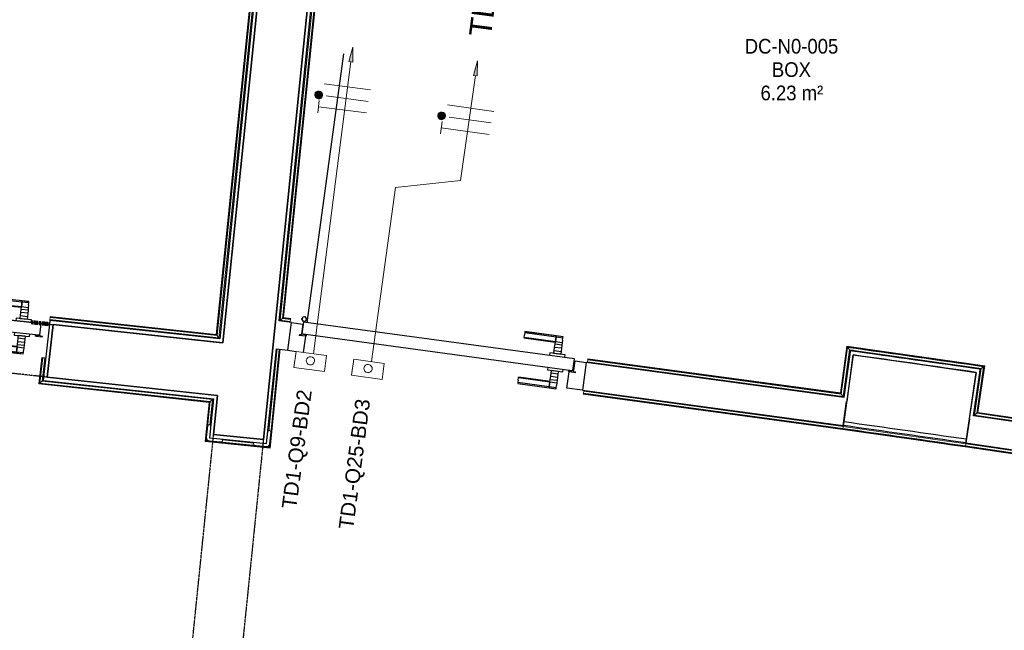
# Model space of a CAD drawing. Header units: millimetres. Extents: x -2845 to 74565, y -36590 to 13748.
# Tile 25 of 49: x 46468 to 49814, y -22550 to -20472. Entities that reach past the tile are written whole.
import ezdxf

# ---------------------------------------------------------------- set-up
doc = ezdxf.new("R2010")
doc.units = ezdxf.units.MM
doc.linetypes.add('Tiret', pattern=[2.5, 1.25, -1.25])
doc.linetypes.add('Tiret_2_', pattern=[2.5, 1.25, -1.25])
doc.layers.add('A-AREA', color=4, linetype='Tiret', lineweight=100, true_color=0x00ffff)
doc.layers.add('A-DOOR-HDLN', color=5, linetype='Tiret', lineweight=25, true_color=0x0000ff)
for name, color, linetype, lineweight in [('A-DETL-GENF', 7, 'Continuous', 18), ('A-DOOR', 7, 'Continuous', 25), ('A-FLOR', 7, 'Continuous', 25), ('A-FLOR-HRAL', 7, 'Continuous', 18), ('A-WALL', 7, 'Continuous', 25), ('CABLE', 7, 'Continuous', 30), ('CABLES', 7, 'Continuous', 18), ('ESPACE', 7, 'Continuous', 30), ('I-WALL', 7, 'Continuous', 25), ('INSTAL ELECTRIQUE', 7, 'Continuous', 18), ('Q-SPCQ', 7, 'Continuous', 18)]:
    doc.layers.add(name, color=color, linetype=linetype, lineweight=lineweight)
doc.styles.add('Arial_2', font='arial.ttf', dxfattribs={"height": 50})
doc.styles.add('Arial_3', font='arial.ttf', dxfattribs={"height": 75})
doc.styles.add('Arial_4', font='arial.ttf', dxfattribs={"width": 0.9, "height": 50})

# ---------------------------------------------------------------- blocks, each defined once
blk = doc.blocks.new('Ouverture en rectangle - Ouverture en rectangle _100x207_-3508368-2021_015_1111_DCE_1_50_N0 FINI_CFO_DIS')
at = {"layer": 'A-DOOR-HDLN', "linetype": 'Tiret_2_'}
for p, q in [((-500, 90), (500, 90)), ((-303.2, -90), (-500, -90)), ((-90.4, -90), (-198.2, -90)), ((500, -90), (14.6, -90))]:
    blk.add_line(p, q, dxfattribs=at)
blk = doc.blocks.new('Ouverture en rectangle - Ouverture en rectangle _150x207_-3507346-2021_015_1111_DCE_1_50_N0 FINI_CFO_DIS')
at = {"layer": 'A-DOOR-HDLN', "linetype": 'Tiret_2_'}
for p, q in [((-750, 85), (235.6, 85)), ((435.6, 85), (750, 85)), ((230.8, -85), (-750, -85)), ((750, -85), (430.9, -85))]:
    blk.add_line(p, q, dxfattribs=at)
blk = doc.blocks.new('B02_DC_STR_rvt-1-2021_015_1111_DCE_1_50_N0 FINI_CFO_DIS')
at = {"layer": 'A-WALL'}
for p, q in [((-3868.7, -21612.9), (-3900.9, -21840.7)), ((-3484.3, -21900), (-3451.6, -21672.3))]:
    blk.add_line(p, q, dxfattribs=at)
for radius in [184668.5, 184438.5]:
    blk.add_arc((-29704.5, -204465.3), radius, 81.827018, 81.957738, dxfattribs=at)
at = {"layer": 'I-WALL'}
for p, q in [((-5676.3, -18291.9), (-6010.9, -21572.2)), ((-5873.5, -21901), (-5507.4, -18311.7)), ((-6588.4, -21509.7), (-6607.8, -21688.6)), ((-6010.9, -21572.2), (-6588.4, -21509.7)), ((-6607.8, -21688.6), (-6029.1, -21751.3)), ((-6029.1, -21751.3), (-6042.7, -21883.8)), ((-6042.7, -21883.8), (-5873.5, -21901))]:
    blk.add_line(p, q, dxfattribs=at)
at = {"layer": 'A-DOOR', "color": 5, "lineweight": 25, "true_color": 0x0000ff}
for name, p, rotation in [('Ouverture en rectangle - Ouverture en rectangle _100x207_-3508368-2021_015_1111_DCE_1_50_N0 FINI_CFO_DIS', (-7095.2, -21545.3), 353.8181912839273), ('Ouverture en rectangle - Ouverture en rectangle _150x207_-3507346-2021_015_1111_DCE_1_50_N0 FINI_CFO_DIS', (-6034.2, -22638.5), 264.1756231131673)]:
    blk.add_blockref(name, p, dxfattribs=dict(at, rotation=rotation))
blk = doc.blocks.new('PRT_SIMPLE_HUI_58x68x48 - PRT_BOIS_1V_930x2040x40-552384-2021_015_1111_DCE_1_50_N0 FINI_CFO_DIS')
at = {"layer": 'A-DETL-GENF', "lineweight": 25}
h = blk.add_hatch(color=256, dxfattribs=at)
h.paths.add_polyline_path([(-483.8, -9.7), (-485.1, -11.7), (-496.5, -13.2), (-500.5, -13.7), (-500.5, -14.5), (-495.9, -14.5), (-483.8, -12.8), (-483.8, -10.4)])
h.paths.add_polyline_path([(-508.5, -8), (-508, -11.5), (-502, -11.1), (-502.2, -10.2), (-505.2, -10.2), (-505.2, -9.3), (-488.3, -9.5), (-485.1, -10.6), (-483.8, -9.7), (-488.9, -8), (-505.4, -8)])
h = blk.add_hatch(color=256, dxfattribs=at)
h.paths.add_polyline_path([(413.8, -9.7), (413.8, -12.8), (426.2, -14.5), (430.5, -14.5), (430.3, -13.2), (425.8, -13.2), (415.1, -11.7), (414.5, -10.7)])
h.paths.add_polyline_path([(418.5, -8), (413.8, -9.7), (415.1, -10.6), (418.7, -9.3), (435.2, -9.8), (435.2, -10.2), (432, -10.7), (432, -11.5), (438.5, -11.5), (438.5, -8), (418.5, -8)])
at = {"layer": 'A-DETL-GENF'}
for p, q in [((-488.5, -8), (-508.5, -8)), ((-508.5, -8), (-508.5, -11.5)), ((-508.5, -11.5), (-502, -11.5)), ((-505.2, -10.2), (-505.2, -9.3)), ((-505.2, -9.3), (-488.7, -9.3)), ((-502, -10.2), (-505.2, -10.2)), ((-502, -11.5), (-502, -10.2)), ((-496.1, -13.2), (-500.5, -13.2)), ((-500.5, -13.2), (-500.5, -14.5)), ((-500.5, -14.5), (-496, -14.5)), ((-485.1, -11.7), (-496.1, -13.2)), ((-496, -14.5), (-483.8, -12.8)), ((-488.7, -9.3), (-485.1, -10.6)), ((-483.8, -9.7), (-488.5, -8)), ((-485.1, -10.6), (-485.1, -11.7)), ((-483.8, -12.8), (-483.8, -9.7)), ((418.5, -8), (413.8, -9.7)), ((413.8, -9.7), (413.8, -12.8)), ((413.8, -12.8), (426, -14.5)), ((415.1, -10.6), (418.7, -9.3)), ((415.1, -11.7), (415.1, -10.6)), ((426.1, -13.2), (415.1, -11.7)), ((438.5, -8), (418.5, -8)), ((418.7, -9.3), (435.2, -9.3)), ((426, -14.5), (430.5, -14.5)), ((430.5, -13.2), (426.1, -13.2)), ((430.5, -14.5), (430.5, -13.2)), ((435.2, -10.2), (432, -10.2)), ((432, -10.2), (432, -11.5)), ((432, -11.5), (438.5, -11.5)), ((435.2, -9.3), (435.2, -10.2)), ((438.5, -11.5), (438.5, -8))]:
    blk.add_line(p, q, dxfattribs=at)
at = {"layer": 'A-DOOR'}
for p, q in [((-427.1, 55), (-450.6, 55)), ((-450.6, 55), (-450.6, 54.5)), ((-450.6, 54.5), (-450.6, 50.4)), ((-427.1, 54.5), (-450.6, 54.5)), ((-450.6, 50.4), (-450.6, 43.3)), ((-427.1, 50.4), (-450.6, 50.4)), ((-450.6, 34), (-450.6, 43.3)), ((-450.6, 25.6), (-450.6, 34)), ((-427.1, 34), (-450.6, 34)), ((-319.6, 55), (-427.1, 55)), ((-427.1, 55), (-427.1, 54.5)), ((-427.1, 54.5), (-427.1, 55)), ((-427.1, 54.5), (-427.1, 50.4)), ((-319.6, 54.5), (-427.1, 54.5)), ((-427.1, 50.4), (-427.1, 54.5)), ((-427.1, 50.4), (-427.1, 43.3)), ((-319.6, 50.4), (-427.1, 50.4)), ((-427.1, 43.3), (-427.1, 50.4)), ((-427.1, 34), (-427.1, 43.3)), ((-427.1, 43.3), (-427.1, 34)), ((-427.1, 32.8), (-427.1, 34)), ((-319.6, 34), (-427.1, 34)), ((-427.1, 34), (-427.1, 25.6)), ((-319.6, 54.5), (-319.6, 55)), ((-319.6, 50.4), (-319.6, 54.5)), ((-319.6, 43.3), (-319.6, 50.4)), ((-319.6, 43.3), (-319.6, 34)), ((-319.6, 34), (-319.6, 32.8)), ((-450.6, 15.2), (-450.6, 25.6)), ((-427.1, 25.6), (-450.6, 25.6)), ((-450.6, 4.4), (-450.6, 15.2)), ((-427.1, 15.2), (-450.6, 15.2)), ((-450.6, -4), (-450.6, 4.4)), ((-450.6, 4.4), (-427.1, 4.4)), ((-427.1, 32.8), (-319.6, 32.8)), ((-427.1, 25.6), (-427.1, 15.2)), ((-427.1, 15.2), (-427.1, 4.4)), ((-427.1, 4.4), (-427.1, -4)), ((-499.5, -14.5), (-499.5, -54.5)), ((426, -14.5), (-496, -14.5)), ((-465.6, -5.5), (-465.6, -14.5)), ((-413.4, -5.5), (-465.6, -5.5)), ((-450.6, -4), (-450.6, -5)), ((-450.6, -5), (-427.1, -5)), ((-427.1, -5), (-427.1, -4)), ((-413.4, -14.5), (-413.4, -5.5)), ((430.5, -54.5), (430.5, -14.5)), ((-499.5, -54.5), (430.5, -54.5)), ((-465.6, -54.5), (-465.6, -63.5)), ((-465.6, -63.5), (-413.4, -63.5)), ((-427.1, -64), (-450.6, -64)), ((-450.6, -64), (-450.6, -65)), ((-450.6, -73.4), (-450.6, -65)), ((-427.1, -65), (-427.1, -64)), ((-427.1, -65), (-427.1, -73.4)), ((-413.4, -63.5), (-413.4, -54.5)), ((417, -54.5), (417, -977.5)), ((-450.6, -84.2), (-450.6, -73.4)), ((-427.1, -73.4), (-450.6, -73.4)), ((-450.6, -94.6), (-450.6, -84.2)), ((-450.6, -84.2), (-427.1, -84.2)), ((-450.6, -103), (-450.6, -94.6)), ((-450.6, -94.6), (-427.1, -94.6)), ((-427.1, -73.4), (-427.1, -84.2)), ((-427.1, -84.2), (-427.1, -94.6)), ((-427.1, -94.6), (-427.1, -103)), ((-450.6, -112.3), (-450.6, -103)), ((-450.6, -103), (-427.1, -103)), ((-450.6, -112.3), (-450.6, -119.4)), ((-450.6, -119.4), (-450.6, -123.5)), ((-450.6, -119.4), (-427.1, -119.4)), ((-450.6, -123.5), (-450.6, -124)), ((-450.6, -123.5), (-427.1, -123.5)), ((-450.6, -124), (-427.1, -124)), ((-427.1, -103), (-427.1, -101.8)), ((-319.6, -101.8), (-427.1, -101.8)), ((-427.1, -112.3), (-427.1, -103)), ((-427.1, -103), (-319.6, -103)), ((-427.1, -103), (-427.1, -112.3)), ((-427.1, -112.3), (-427.1, -119.4)), ((-427.1, -119.4), (-427.1, -112.3)), ((-427.1, -119.4), (-427.1, -123.5)), ((-427.1, -119.4), (-319.6, -119.4)), ((-427.1, -123.5), (-427.1, -119.4)), ((-427.1, -123.5), (-427.1, -124)), ((-427.1, -123.5), (-319.6, -123.5)), ((-427.1, -124), (-427.1, -123.5)), ((-427.1, -124), (-319.6, -124)), ((-319.6, -101.8), (-319.6, -103)), ((-319.6, -103), (-319.6, -112.3)), ((-319.6, -119.4), (-319.6, -112.3)), ((-319.6, -123.5), (-319.6, -119.4)), ((-319.6, -124), (-319.6, -123.5))]:
    blk.add_line(p, q, dxfattribs=at)
for radius, start, end in [(9.12, 155.8208, 180), (9.12, 180, 204.1792), (7.5, 360, 180), (7.5, 180, 360), (7.5, 180, 240), (7.5, 135, 165), (9.12, 111.9887, 120), (7.5, 60, 120), (7.5, 270, 0), (9.12, 60, 68.0113), (7.5, 0, 30), (9.12, 0, 24.1792), (9.12, 240, 248.0113)]:
    blk.add_arc((429, -65.5), radius, start, end, dxfattribs=at)
at = {"layer": 'Q-SPCQ'}
for p, q in [((430.5, -54.5), (403.5, -54.5)), ((430.5, -40.5), (430.5, -54.5))]:
    blk.add_line(p, q, dxfattribs=at)
blk = doc.blocks.new('PRT_SIMPLE_HUI_58x68x48 TUNE L - PRT_BOIS_1V_EI30_930x2040x40-552185-2021_015_1111_DCE_1_50_N0 FINI_CFO_DIS')
at = {"layer": 'A-DETL-GENF'}
h = blk.add_hatch(color=256, dxfattribs=at)
h.paths.add_polyline_path([(-483.8, -62.2), (-485.1, -64.2), (-496.1, -65.7), (-500.5, -65.7), (-500.5, -67), (-496, -67), (-483.8, -65.3)])
h.paths.add_polyline_path([(-508.5, -60.5), (-508.5, -64), (-502, -64), (-502, -62.7), (-505.2, -62.7), (-505.2, -61.8), (-488.7, -61.8), (-485.1, -63.1), (-483.8, -62.2), (-488.5, -60.5)])
h = blk.add_hatch(color=256, dxfattribs=at)
h.paths.add_polyline_path([(413.8, -62.2), (413.8, -65.3), (426, -67), (430.5, -67), (430.5, -65.7), (422.9, -65.3), (415.1, -64.2)])
h.paths.add_polyline_path([(418.5, -60.5), (413.8, -62.2), (415.1, -63.1), (418.7, -61.8), (435.2, -61.8), (435.2, -62.7), (432, -62.7), (432, -64), (438.5, -64), (438.5, -60.5), (422.4, -60.5)])
for p, q in [((-488.5, -60.5), (-508.5, -60.5)), ((-508.5, -60.5), (-508.5, -64)), ((-508.5, -64), (-502, -64)), ((-505.2, -62.7), (-505.2, -61.8)), ((-505.2, -61.8), (-488.7, -61.8)), ((-502, -62.7), (-505.2, -62.7)), ((-502, -64), (-502, -62.7)), ((-496.1, -65.7), (-500.5, -65.7)), ((-500.5, -65.7), (-500.5, -67)), ((-485.1, -64.2), (-496.1, -65.7)), ((-496, -67), (-483.8, -65.3)), ((-488.7, -61.8), (-485.1, -63.1)), ((-483.8, -62.2), (-488.5, -60.5)), ((-485.1, -63.1), (-485.1, -64.2)), ((-483.8, -65.3), (-483.8, -62.2)), ((418.5, -60.5), (413.8, -62.2)), ((413.8, -62.2), (413.8, -65.3)), ((413.8, -65.3), (426, -67)), ((415.1, -63.1), (418.7, -61.8)), ((415.1, -64.2), (415.1, -63.1)), ((426.1, -65.7), (415.1, -64.2)), ((438.5, -60.5), (418.5, -60.5)), ((418.7, -61.8), (435.2, -61.8)), ((430.5, -65.7), (426.1, -65.7)), ((430.5, -67), (430.5, -65.7)), ((435.2, -62.7), (432, -62.7)), ((432, -62.7), (432, -64)), ((432, -64), (438.5, -64)), ((435.2, -61.8), (435.2, -62.7)), ((438.5, -64), (438.5, -60.5)), ((-500.5, -67), (-496, -67)), ((426, -67), (430.5, -67))]:
    blk.add_line(p, q, dxfattribs=at)
at = {"layer": 'A-DOOR'}
for p, q in [((-427.1, 2.5), (-450.6, 2.5)), ((-450.6, 2.5), (-450.6, 2)), ((-450.6, 2), (-450.6, -2.1)), ((-427.1, 2), (-450.6, 2)), ((-319.6, 2.5), (-427.1, 2.5)), ((-427.1, 2.5), (-427.1, 2)), ((-427.1, 2), (-427.1, 2.5)), ((-427.1, 2), (-427.1, -2.1)), ((-319.6, 2), (-427.1, 2)), ((-427.1, -2.1), (-427.1, 2)), ((-319.6, 2), (-319.6, 2.5)), ((-319.6, -2.1), (-319.6, 2)), ((-450.6, -2.1), (-450.6, -9.2)), ((-427.1, -2.1), (-450.6, -2.1)), ((-450.6, -18.5), (-450.6, -9.2)), ((-450.6, -26.9), (-450.6, -18.5)), ((-427.1, -18.5), (-450.6, -18.5)), ((-450.6, -37.3), (-450.6, -26.9)), ((-427.1, -26.9), (-450.6, -26.9)), ((-427.1, -2.1), (-427.1, -9.2)), ((-319.6, -2.1), (-427.1, -2.1)), ((-427.1, -9.2), (-427.1, -2.1)), ((-427.1, -18.5), (-427.1, -9.2)), ((-427.1, -9.2), (-427.1, -18.5)), ((-427.1, -19.7), (-427.1, -18.5)), ((-319.6, -18.5), (-427.1, -18.5)), ((-427.1, -18.5), (-427.1, -26.9)), ((-427.1, -19.7), (-319.6, -19.7)), ((-427.1, -26.9), (-427.1, -37.3)), ((-319.6, -9.2), (-319.6, -2.1)), ((-319.6, -9.2), (-319.6, -18.5)), ((-319.6, -18.5), (-319.6, -19.7)), ((-465.6, -58), (-465.6, -67)), ((-413.4, -58), (-465.6, -58)), ((-450.6, -48.1), (-450.6, -37.3)), ((-427.1, -37.3), (-450.6, -37.3)), ((-450.6, -56.5), (-450.6, -48.1)), ((-450.6, -48.1), (-427.1, -48.1)), ((-450.6, -56.5), (-450.6, -57.5)), ((-450.6, -57.5), (-427.1, -57.5)), ((-427.1, -37.3), (-427.1, -48.1)), ((-427.1, -48.1), (-427.1, -56.5)), ((-427.1, -57.5), (-427.1, -56.5)), ((-413.4, -67), (-413.4, -58)), ((-499.5, -67), (-499.5, -107)), ((426, -67), (-496, -67)), ((430.5, -107), (430.5, -67)), ((-499.5, -107), (430.5, -107)), ((-465.6, -107), (-465.6, -116)), ((-465.6, -116), (-413.4, -116)), ((-427.1, -116.5), (-450.6, -116.5)), ((-450.6, -116.5), (-450.6, -117.5)), ((-450.6, -125.9), (-450.6, -117.5)), ((-450.6, -136.7), (-450.6, -125.9)), ((-427.1, -125.9), (-450.6, -125.9)), ((-427.1, -117.5), (-427.1, -116.5)), ((-427.1, -117.5), (-427.1, -125.9)), ((-427.1, -125.9), (-427.1, -136.7)), ((-413.4, -116), (-413.4, -107)), ((417, -107), (417, -1030)), ((-450.6, -147.1), (-450.6, -136.7)), ((-450.6, -136.7), (-427.1, -136.7)), ((-450.6, -155.5), (-450.6, -147.1)), ((-450.6, -147.1), (-427.1, -147.1)), ((-450.6, -164.8), (-450.6, -155.5)), ((-450.6, -155.5), (-427.1, -155.5)), ((-450.6, -164.8), (-450.6, -171.9)), ((-427.1, -136.7), (-427.1, -147.1)), ((-427.1, -147.1), (-427.1, -155.5)), ((-427.1, -155.5), (-427.1, -154.3)), ((-319.6, -154.3), (-427.1, -154.3)), ((-427.1, -164.8), (-427.1, -155.5)), ((-427.1, -155.5), (-319.6, -155.5)), ((-427.1, -155.5), (-427.1, -164.8)), ((-427.1, -164.8), (-427.1, -171.9)), ((-427.1, -171.9), (-427.1, -164.8)), ((-319.6, -154.3), (-319.6, -155.5)), ((-319.6, -155.5), (-319.6, -164.8)), ((-319.6, -171.9), (-319.6, -164.8)), ((-450.6, -171.9), (-450.6, -176)), ((-450.6, -171.9), (-427.1, -171.9)), ((-450.6, -176), (-450.6, -176.5)), ((-450.6, -176), (-427.1, -176)), ((-450.6, -176.5), (-427.1, -176.5)), ((-427.1, -171.9), (-427.1, -176)), ((-427.1, -171.9), (-319.6, -171.9)), ((-427.1, -176), (-427.1, -171.9)), ((-427.1, -176), (-427.1, -176.5)), ((-427.1, -176), (-319.6, -176)), ((-427.1, -176.5), (-427.1, -176)), ((-427.1, -176.5), (-319.6, -176.5)), ((-319.6, -176), (-319.6, -171.9)), ((-319.6, -176.5), (-319.6, -176))]:
    blk.add_line(p, q, dxfattribs=at)
for radius, start, end in [(9.12, 155.8208, 180), (9.12, 180, 204.1792), (7.5, 360, 180), (7.5, 180, 360), (7.5, 180, 240), (7.5, 135, 165), (9.12, 111.9887, 120), (9.12, 240, 248.0113), (7.5, 60, 120), (7.5, 273.4935, 0), (9.12, 60, 68.0113), (7.5, 0, 30), (9.12, 0, 24.1792)]:
    blk.add_arc((429, -118), radius, start, end, dxfattribs=at)
at = {"layer": 'Q-SPCQ'}
for p, q in [((430.5, -93), (430.5, -107)), ((430.5, -107), (403.5, -107))]:
    blk.add_line(p, q, dxfattribs=at)
blk = doc.blocks.new('Garde-corps - Garde-corps-506445-2021_015_1111_DCE_1_50_N0 FINI_CFO_DIS')
at = {"layer": 'A-FLOR-HRAL'}
for p, q in [((-5816.5, -21494.9), (-5608.8, -19458.5)), ((-5808.7, -21488.7), (-5602.5, -19466.6)), ((-5806.8, -21487.2), (-5600.9, -19468.6)), ((-5805, -21485.8), (-5599.4, -19470.4)), ((-5808.7, -21488.7), (-5816.5, -21494.9)), ((-5782.2, -21499.5), (-5816.5, -21494.9)), ((-5781.2, -21492.4), (-5808.7, -21488.7)), ((-5781, -21490.7), (-5806.8, -21487.2)), ((-5780.8, -21489.1), (-5805, -21485.8)), ((-5782.6, -21502.5), (-5782.2, -21499.5)), ((-5781.2, -21492.4), (-5782.2, -21499.5)), ((-5781, -21490.7), (-5781.2, -21492.4)), ((-5781, -21490.7), (-5780.8, -21489.1)), ((-3890.9, -21583.5), (-3912.4, -21742.2)), ((-3889.5, -21585.4), (-3911, -21744.1)), ((-3888, -21587.4), (-3909.5, -21746)), ((-3881.9, -21595.4), (-3903.4, -21754)), ((-3422.1, -21650.3), (-3890.9, -21583.5)), ((-3434, -21659.2), (-3881.9, -21595.4)), ((-3870, -21597.1), (-3881.9, -21595.4)), ((-3805.7, -21609.2), (-3879.4, -21598.8)), ((-3656.5, -21616.8), (-3667.6, -21615.2)), ((-4772.5, -21636.3), (-4772.9, -21639.3)), ((-4772.5, -21636.3), (-4771.5, -21629.2)), ((-3903.4, -21754), (-4772.5, -21636.3)), ((-4771.5, -21629.2), (-4771.3, -21627.5)), ((-3909.5, -21746), (-4771.5, -21629.2)), ((-4771.1, -21625.9), (-4771.3, -21627.5)), ((-3911, -21744.1), (-4771.3, -21627.5)), ((-3912.4, -21742.2), (-4771.1, -21625.9)), ((-3584.7, -21640.7), (-3732, -21619.7)), ((-3437.4, -21661.8), (-3511, -21651.2)), ((-3457.1, -21817.6), (-3434, -21659.2)), ((-3449.1, -21811.6), (-3425.9, -21653.2)), ((-3447.1, -21810.1), (-3423.9, -21651.7)), ((-3434, -21659.2), (-3445.9, -21657.5)), ((-3445.2, -21808.7), (-3422.1, -21650.3)), ((-3909.5, -21746), (-3903.4, -21754)), ((-3449.1, -21811.6), (-3457.1, -21817.6)), ((-2832.7, -21901.7), (-3449.1, -21811.6)), ((-2834.1, -21899.7), (-3447.1, -21810.1)), ((-2835.5, -21897.8), (-3445.2, -21808.7)), ((-2826.6, -21909.8), (-3457.1, -21817.6))]:
    blk.add_line(p, q, dxfattribs=at)
at = {"layer": 'A-FLOR-HRAL', "flags": 128}
for points in [[(-3890.9, -21583.5), (-3890.9, -21583.5), (-3890.9, -21583.6), (-3890.7, -21583.8), (-3890.6, -21584), (-3890.4, -21584.2), (-3890.2, -21584.5), (-3890, -21584.7), (-3889.9, -21584.9), (-3889.7, -21585.2), (-3889.5, -21585.4)], [(-3888, -21587.4), (-3885, -21591.4), (-3881.9, -21595.4)], [(-3881.9, -21595.4), (-3881.8, -21595.5), (-3881.6, -21595.9), (-3881.2, -21596.3), (-3880.8, -21596.9), (-3880.3, -21597.5), (-3879.9, -21598.2), (-3879.4, -21598.8)], [(-3425.9, -21653.2), (-3429.9, -21656.2), (-3434, -21659.2)]]:
    blk.add_lwpolyline(points, dxfattribs=at)
at = {"layer": 'A-FLOR-HRAL'}
for radius, start, end in [(184692.9, 81.819426, 81.96532), (184691.2, 81.819967, 81.964777)]:
    blk.add_arc((-29704.5, -204465.3), radius, start, end, dxfattribs=at)
for points, knots in [([(-5816.5, -21494.9), (-5816.5, -21494.9), (-5816.6, -21494.9), (-5816.8, -21495), (-5817, -21495.2), (-5817.2, -21495.3), (-5817.3, -21495.5), (-5817.5, -21495.6), (-5817.8, -21495.9), (-5818.1, -21496.1), (-5818.4, -21496.3), (-5818.6, -21496.5), (-5819.1, -21496.9), (-5819.5, -21497.2), (-5819.8, -21497.4)], [0, 0, 0, 0, 0.166667, 0.25, 0.333333, 0.416667, 0.458333, 0.5, 0.583333, 0.666667, 0.708333, 0.75, 0.833333, 1, 1, 1, 1]), ([(-5805, -21485.8), (-5805, -21485.8), (-5805.1, -21485.8), (-5805.2, -21485.9), (-5805.4, -21486.1), (-5805.5, -21486.2), (-5805.7, -21486.3), (-5805.9, -21486.4), (-5806, -21486.6), (-5806.1, -21486.7), (-5806.3, -21486.8), (-5806.4, -21486.9), (-5806.5, -21487), (-5806.7, -21487.1), (-5806.8, -21487.2), (-5806.8, -21487.2)], [0.1, 0.1, 0.1, 0.1, 0.2, 0.3, 0.4, 0.475, 0.55, 0.6, 0.65, 0.7, 0.75, 0.8, 0.85, 0.9, 1, 1, 1, 1]), ([(-3434, -21659.2), (-3434, -21659.2), (-3434, -21659.2), (-3434.1, -21659.3), (-3434.1, -21659.3), (-3434.2, -21659.4), (-3434.3, -21659.4), (-3434.3, -21659.5), (-3434.4, -21659.6), (-3434.6, -21659.6), (-3434.7, -21659.7), (-3434.8, -21659.8), (-3434.9, -21659.9), (-3435.1, -21660), (-3435.2, -21660.1), (-3435.3, -21660.2), (-3435.5, -21660.3), (-3435.6, -21660.4), (-3435.8, -21660.6), (-3436.2, -21660.9), (-3436.7, -21661.3), (-3437.2, -21661.6), (-3437.4, -21661.8)], [0, 0, 0, 0, 0.071429, 0.107143, 0.142857, 0.178571, 0.214286, 0.25, 0.285714, 0.321429, 0.357143, 0.392857, 0.428571, 0.464286, 0.5, 0.535714, 0.571429, 0.607143, 0.642857, 0.714286, 0.857143, 1, 1, 1, 1]), ([(-3422.1, -21650.3), (-3422.1, -21650.3), (-3422.1, -21650.3), (-3422.2, -21650.4), (-3422.3, -21650.5), (-3422.4, -21650.6), (-3422.6, -21650.7), (-3422.8, -21650.9), (-3423, -21651), (-3423.2, -21651.2), (-3423.4, -21651.3), (-3423.7, -21651.5), (-3423.8, -21651.6), (-3423.9, -21651.7)], [0.075, 0.075, 0.075, 0.075, 0.15, 0.2125, 0.275, 0.35, 0.425, 0.5, 0.6, 0.7, 0.775, 0.85, 1, 1, 1, 1]), ([(-3912.4, -21742.2), (-3912.4, -21742.2), (-3912.4, -21742.3), (-3912.3, -21742.4), (-3912.2, -21742.5), (-3912, -21742.7), (-3911.9, -21742.9), (-3911.8, -21743.1), (-3911.7, -21743.2), (-3911.6, -21743.3), (-3911.5, -21743.5), (-3911.4, -21743.6), (-3911.3, -21743.7), (-3911.1, -21743.9), (-3911.1, -21744), (-3911, -21744.1)], [0.1, 0.1, 0.1, 0.1, 0.2, 0.3, 0.4, 0.475, 0.55, 0.6, 0.65, 0.7, 0.75, 0.8, 0.85, 0.9, 1, 1, 1, 1]), ([(-3903.4, -21754), (-3903.4, -21754), (-3903.4, -21754.1), (-3903.2, -21754.3), (-3903.1, -21754.5), (-3902.9, -21754.7), (-3902.8, -21754.9), (-3902.6, -21755.1), (-3902.4, -21755.4), (-3902.2, -21755.7), (-3902, -21755.9), (-3901.8, -21756.2), (-3901.4, -21756.7), (-3901.1, -21757.1), (-3900.9, -21757.4)], [0, 0, 0, 0, 0.166667, 0.25, 0.333333, 0.416667, 0.458333, 0.5, 0.583333, 0.666667, 0.708333, 0.75, 0.833333, 1, 1, 1, 1]), ([(-3445.2, -21808.7), (-3445.2, -21808.7), (-3445.3, -21808.7), (-3445.4, -21808.8), (-3445.6, -21808.9), (-3445.8, -21809.1), (-3445.9, -21809.2), (-3446.1, -21809.3), (-3446.2, -21809.4), (-3446.4, -21809.5), (-3446.5, -21809.6), (-3446.6, -21809.7), (-3446.8, -21809.8), (-3446.9, -21810), (-3447, -21810), (-3447.1, -21810.1)], [0.1, 0.1, 0.1, 0.1, 0.2, 0.3, 0.4, 0.475, 0.55, 0.6, 0.65, 0.7, 0.75, 0.8, 0.85, 0.9, 1, 1, 1, 1]), ([(-3457.1, -21817.6), (-3457.1, -21817.6), (-3457.2, -21817.6), (-3457.4, -21817.8), (-3457.6, -21817.9), (-3457.8, -21818.1), (-3458, -21818.2), (-3458.2, -21818.4), (-3458.5, -21818.6), (-3458.8, -21818.8), (-3459, -21819), (-3459.3, -21819.2), (-3459.8, -21819.6), (-3460.2, -21819.9), (-3460.5, -21820.1)], [0, 0, 0, 0, 0.166667, 0.25, 0.333333, 0.416667, 0.458333, 0.5, 0.583333, 0.666667, 0.708333, 0.75, 0.833333, 1, 1, 1, 1])]:
    blk.add_open_spline(points, degree=3, knots=knots, dxfattribs=at)
blk = doc.blocks.new('Garde-corps - Garde-corps-507123-2021_015_1111_DCE_1_50_N0 FINI_CFO_DIS')
at = {"layer": 'A-FLOR-HRAL'}
for p, q in [((-5704.8, -18314.8), (-6034.1, -21543.5)), ((-5702.9, -18313.3), (-6032.6, -21545.4)), ((-5701, -18311.8), (-6031.1, -21547.3)), ((-5693.2, -18305.6), (-6024.7, -21555.1)), ((-6599.2, -21492.9), (-6599.5, -21495.9)), ((-6599.2, -21492.9), (-6598.4, -21485.8)), ((-6024.7, -21555.1), (-6599.2, -21492.9)), ((-6598.4, -21485.8), (-6598.2, -21484.1)), ((-6031.1, -21547.3), (-6598.4, -21485.8)), ((-6598.1, -21482.5), (-6598.2, -21484.1)), ((-6032.6, -21545.4), (-6598.2, -21484.1)), ((-6034.1, -21543.5), (-6598.1, -21482.5)), ((-6031.1, -21547.3), (-6024.7, -21555.1))]:
    blk.add_line(p, q, dxfattribs=at)
for points, knots in [([(-6034.1, -21543.5), (-6034.1, -21543.6), (-6034.1, -21543.6), (-6034, -21543.7), (-6033.8, -21543.9), (-6033.7, -21544.1), (-6033.6, -21544.2), (-6033.4, -21544.4), (-6033.3, -21544.5), (-6033.2, -21544.7), (-6033.1, -21544.8), (-6033, -21544.9), (-6032.9, -21545), (-6032.8, -21545.2), (-6032.7, -21545.3), (-6032.6, -21545.4)], [0.1, 0.1, 0.1, 0.1, 0.2, 0.3, 0.4, 0.475, 0.55, 0.6, 0.65, 0.7, 0.75, 0.8, 0.85, 0.9, 1, 1, 1, 1]), ([(-6024.7, -21555.1), (-6024.7, -21555.1), (-6024.7, -21555.2), (-6024.5, -21555.4), (-6024.4, -21555.6), (-6024.2, -21555.8), (-6024.1, -21556), (-6023.9, -21556.2), (-6023.7, -21556.4), (-6023.4, -21556.7), (-6023.2, -21557), (-6023, -21557.2), (-6022.6, -21557.7), (-6022.3, -21558.2), (-6022, -21558.4)], [0, 0, 0, 0, 0.166667, 0.25, 0.333333, 0.416667, 0.458333, 0.5, 0.583333, 0.666667, 0.708333, 0.75, 0.833333, 1, 1, 1, 1])]:
    blk.add_open_spline(points, degree=3, knots=knots, dxfattribs=at)
blk = doc.blocks.new('Garde-corps - Garde-corps-511184-2021_015_1111_DCE_1_50_N0 FINI_CFO_DIS')
at = {"layer": 'A-FLOR-HRAL'}
for p, q in [((-5855, -21872.3), (-5826.5, -21592.4)), ((-5853.3, -21925.9), (-5819.4, -21593.4)), ((-5851.8, -21927.8), (-5817.7, -21593.6)), ((-5850.3, -21929.6), (-5816, -21593.8)), ((-6626.8, -21622.1), (-6636.5, -21711.7)), ((-6625.2, -21622.3), (-6634.7, -21710.2)), ((-6623.4, -21622.5), (-6632.8, -21708.7)), ((-6625.2, -21622.3), (-6626.8, -21622.1)), ((-6625.2, -21622.3), (-6623.4, -21622.5)), ((-6616.3, -21623.3), (-6624.9, -21702.4)), ((-6623.4, -21622.5), (-6616.3, -21623.3)), ((-6613.4, -21623.6), (-6616.3, -21623.3)), ((-6636.5, -21711.7), (-6057.7, -21774.4)), ((-6634.7, -21710.2), (-6055.8, -21772.9)), ((-6632.8, -21708.7), (-6624.9, -21702.4)), ((-6632.8, -21708.7), (-6053.9, -21771.4)), ((-6624.9, -21702.4), (-6046.1, -21765.1)), ((-6057.7, -21774.4), (-6071.2, -21907)), ((-6055.8, -21772.9), (-6069.4, -21905.6)), ((-6053.9, -21771.4), (-6067.5, -21904)), ((-6046.1, -21765.1), (-6055, -21851.9)), ((-6053.9, -21771.4), (-6046.1, -21765.1)), ((-6071.2, -21907), (-5850.3, -21929.6)), ((-6069.4, -21905.6), (-5851.8, -21927.8)), ((-6067.5, -21904), (-6064.1, -21901.3)), ((-6067.5, -21904), (-5853.3, -21925.9)), ((-6013.9, -21902.3), (-5905.5, -21913.4)), ((-5853.3, -21925.9), (-5856.1, -21922.5))]:
    blk.add_line(p, q, dxfattribs=at)
for points, knots in [([(-6636.5, -21711.7), (-6636.5, -21711.7), (-6636.5, -21711.7), (-6636.3, -21711.6), (-6636.2, -21711.4), (-6636, -21711.3), (-6635.8, -21711.1), (-6635.7, -21711), (-6635.5, -21710.9), (-6635.4, -21710.8), (-6635.3, -21710.7), (-6635.1, -21710.6), (-6635, -21710.5), (-6634.8, -21710.4), (-6634.7, -21710.3), (-6634.7, -21710.2)], [0.1, 0.1, 0.1, 0.1, 0.2, 0.3, 0.4, 0.475, 0.55, 0.6, 0.65, 0.7, 0.75, 0.8, 0.85, 0.9, 1, 1, 1, 1]), ([(-6624.9, -21702.4), (-6624.9, -21702.4), (-6624.9, -21702.3), (-6624.7, -21702.2), (-6624.5, -21702), (-6624.3, -21701.9), (-6624.1, -21701.7), (-6623.9, -21701.5), (-6623.6, -21701.3), (-6623.3, -21701.1), (-6623.1, -21700.9), (-6622.8, -21700.7), (-6622.3, -21700.3), (-6621.9, -21699.9), (-6621.6, -21699.7)], [0, 0, 0, 0, 0.166667, 0.25, 0.333333, 0.416667, 0.458333, 0.5, 0.583333, 0.666667, 0.708333, 0.75, 0.833333, 1, 1, 1, 1]), ([(-6057.7, -21774.4), (-6057.6, -21774.4), (-6057.6, -21774.4), (-6057.5, -21774.3), (-6057.3, -21774.1), (-6057.1, -21774), (-6057, -21773.8), (-6056.8, -21773.7), (-6056.7, -21773.6), (-6056.6, -21773.5), (-6056.4, -21773.4), (-6056.3, -21773.3), (-6056.2, -21773.2), (-6056, -21773.1), (-6055.9, -21773), (-6055.8, -21772.9)], [0.1, 0.1, 0.1, 0.1, 0.2, 0.3, 0.4, 0.475, 0.55, 0.6, 0.65, 0.7, 0.75, 0.8, 0.85, 0.9, 1, 1, 1, 1]), ([(-6046.1, -21765.1), (-6046.1, -21765.1), (-6046.1, -21765), (-6045.9, -21764.9), (-6045.7, -21764.7), (-6045.5, -21764.5), (-6045.3, -21764.4), (-6045.1, -21764.2), (-6044.9, -21764), (-6044.6, -21763.8), (-6044.3, -21763.6), (-6044, -21763.4), (-6043.6, -21763), (-6043.1, -21762.6), (-6042.8, -21762.4)], [0, 0, 0, 0, 0.166667, 0.25, 0.333333, 0.416667, 0.458333, 0.5, 0.583333, 0.666667, 0.708333, 0.75, 0.833333, 1, 1, 1, 1]), ([(-6071.2, -21907), (-6071.2, -21907), (-6071.1, -21907), (-6071, -21906.9), (-6070.9, -21906.8), (-6070.7, -21906.6), (-6070.5, -21906.5), (-6070.4, -21906.4), (-6070.2, -21906.3), (-6070.1, -21906.1), (-6070, -21906), (-6069.8, -21905.9), (-6069.7, -21905.8), (-6069.5, -21905.7), (-6069.4, -21905.6), (-6069.4, -21905.6)], [0.1, 0.1, 0.1, 0.1, 0.2, 0.3, 0.4, 0.475, 0.55, 0.6, 0.65, 0.7, 0.75, 0.8, 0.85, 0.9, 1, 1, 1, 1]), ([(-5850.3, -21929.6), (-5850.3, -21929.6), (-5850.3, -21929.5), (-5850.4, -21929.4), (-5850.6, -21929.2), (-5850.7, -21929.1), (-5850.9, -21928.9), (-5851, -21928.7), (-5851.1, -21928.6), (-5851.2, -21928.5), (-5851.3, -21928.3), (-5851.4, -21928.2), (-5851.5, -21928.1), (-5851.6, -21927.9), (-5851.7, -21927.8), (-5851.8, -21927.8)], [0.1, 0.1, 0.1, 0.1, 0.2, 0.3, 0.4, 0.475, 0.55, 0.6, 0.65, 0.7, 0.75, 0.8, 0.85, 0.9, 1, 1, 1, 1])]:
    blk.add_open_spline(points, degree=3, knots=knots, dxfattribs=at)
blk = doc.blocks.new('Garde-corps - Garde-corps-511339-2021_015_1111_DCE_1_50_N0 FINI_CFO_DIS')
at = {"layer": 'A-FLOR-HRAL'}
for p, q in [((-4786.2, -21745.3), (-4786.4, -21747)), ((-4786.4, -21747), (-3904.5, -21866.4)), ((-4786.2, -21745.3), (-4786, -21743.6)), ((-4786.2, -21745.3), (-3904.2, -21864.8)), ((-4786, -21743.6), (-4785, -21736.5)), ((-4786, -21743.6), (-3904, -21863.1)), ((-4784.6, -21733.6), (-4785, -21736.5)), ((-4785, -21736.5), (-3903.1, -21856)), ((-3904.5, -21866.4), (-3488.3, -21925.7)), ((-3904.5, -21866.4), (-3904.5, -21866.4)), ((-3903.1, -21856), (-3486.8, -21915.3)), ((-3903.1, -21856), (-3891.6, -21857.6)), ((-3498.3, -21913.7), (-3486.8, -21915.3)), ((-3487.8, -21922.4), (-3486.8, -21915.3)), ((-3486.6, -21913.8), (-3486.8, -21915.3)), ((-3486.8, -21915.3), (-2972, -21990.6)), ((-3486.5, -21913.1), (-3486.6, -21913.8)), ((-3486.4, -21912.3), (-3486.5, -21913.1)), ((-3488.1, -21924.1), (-3488.3, -21925.7)), ((-3488.3, -21925.7), (-2973.5, -22001)), ((-3488.1, -21924.1), (-2973.2, -21999.4)), ((-3487.8, -21922.4), (-2973, -21997.6)), ((-2869.6, -22016.2), (-2801.9, -22026.1)), ((-2869.3, -22014.6), (-2801.7, -22024.5)), ((-2869.1, -22012.8), (-2801.4, -22022.7)), ((-2868.1, -22005.8), (-2800.4, -22015.7)), ((-2698, -22041.3), (-2696.7, -22041.5)), ((-2697.8, -22039.6), (-2696.5, -22039.8)), ((-2697.6, -22037.9), (-2696.2, -22038.1)), ((-2696.7, -22041.5), (-2696.5, -22039.8)), ((-2696.5, -22030.9), (-2695.2, -22031.1)), ((-2696.2, -22038.1), (-2696.5, -22039.8)), ((-2695.2, -22031.1), (-2696.2, -22038.1)), ((-2695.2, -22031.1), (-2694.8, -22028.1))]:
    blk.add_line(p, q, dxfattribs=at)
at = {"layer": 'A-FLOR-HRAL', "flags": 128}
for points in [[(-3904.5, -21866.4), (-3904.5, -21866.4), (-3904.5, -21866.3), (-3904.4, -21866.2), (-3904.4, -21865.9), (-3904.4, -21865.6), (-3904.3, -21865.3), (-3904.3, -21865), (-3904.2, -21864.8)], [(-3904, -21863.1), (-3903.5, -21859.5), (-3903.1, -21856)], [(-3903.1, -21856), (-3903, -21855.9), (-3903, -21855.7), (-3903, -21855.4), (-3902.9, -21854.9), (-3902.8, -21854.3), (-3902.7, -21853.7), (-3902.7, -21853)]]:
    blk.add_lwpolyline(points, dxfattribs=at)
at = {"layer": 'A-FLOR-HRAL'}
for radius, end in [(184412.5, 81.957714), (184414.2, 81.957717), (184415.9, 81.95772)]:
    blk.add_arc((-29704.5, -204465.3), radius, 81.827103, end, dxfattribs=at)
blk = doc.blocks.new('1010_PROTECTION  D_ANGLE - 1010_PROTECTION  D_ANGLE-534363-2021_015_1111_DCE_1_50_N0 FINI_CFO_DIS')
at = {"layer": 'Q-SPCQ'}
for p, q in [((-10, 40), (-10, 0)), ((0, 0), (0, 40)), ((40, 0), (0, 0)), ((0, -10), (40, -10))]:
    blk.add_line(p, q, dxfattribs=at)
for centre, radius, start, end in [((-5, 40), 5, 360, 180), ((0, 0), 10, 180, 270), ((40, -5), 5, 270, 90)]:
    blk.add_arc(centre, radius, start, end, dxfattribs=at)
blk = doc.blocks.new('1010_PROTECTION  D_ANGLE - 1010_PROTECTION  D_ANGLE-540501-2021_015_1111_DCE_1_50_N0 FINI_CFO_DIS')
at = {"layer": 'Q-SPCQ'}
for p, q in [((40, 10), (0, 10)), ((0, -40), (0, 0)), ((0, 0), (40, 0)), ((-10, 0), (-10, -40))]:
    blk.add_line(p, q, dxfattribs=at)
for centre, radius, start, end in [((0, 0), 10, 90, 180), ((40, 5), 5, 270, 90), ((-5, -40), 5, 180, 0)]:
    blk.add_arc(centre, radius, start, end, dxfattribs=at)
blk = doc.blocks.new('B02_ARC_rvt-1-2021_015_1111_DCE_1_50_N0 FINI_CFO_DIS')
at = {"layer": 'A-AREA'}
blk.add_line((-6662.8, -21501.6), (-6600.9, -21508.3), dxfattribs=at)
at = {"layer": 'A-FLOR'}
for p, q in [((-5778, -21503.1), (-5740, -21508.2)), ((-5740, -21508.2), (-5744.4, -21540.9)), ((-5744.4, -21540.9), (-5742.9, -21541.1)), ((-5730.4, -21548.9), (-5737.9, -21604.4)), ((-5729.9, -21545.5), (-5730.2, -21547.5)), ((-5729.6, -21543), (-5729.7, -21544.2)), ((-5790.8, -21597.2), (-5762.5, -21601.1)), ((-4818.9, -21666.3), (-4814.5, -21633.6)), ((-4814.5, -21633.6), (-4776.5, -21638.8)), ((-4842.1, -21725.8), (-4834.6, -21670.2)), ((-4834.4, -21668.9), (-4834.1, -21666.9)), ((-4833.9, -21665.6), (-4833.8, -21664.3)), ((-4820.4, -21666.1), (-4818.9, -21666.3)), ((-4789.2, -21732.9), (-4842.1, -21725.8))]:
    blk.add_line(p, q, dxfattribs=at)
at = {"layer": 'A-WALL'}
for p, q in [((-5490.2, -18142.6), (-5873.5, -21901)), ((-5690, -18302.9), (-6022, -21558.4)), ((-6010.9, -21572.2), (-5676.3, -18291.9)), ((-5819.8, -21497.4), (-5611.5, -19455.1)), ((-6600.9, -21508.3), (-6621.6, -21699.7)), ((-6607.8, -21688.6), (-6588.4, -21509.7)), ((-6599.5, -21495.9), (-6600.9, -21508.3)), ((-6022, -21558.4), (-6599.5, -21495.9)), ((-6588.4, -21509.7), (-6023.3, -21570.9)), ((-5778, -21503.1), (-5819.8, -21497.4)), ((-5790.8, -21597.2), (-5778, -21503.1)), ((-6023.3, -21570.9), (-6010.9, -21572.2)), ((-5862.4, -21914.8), (-5829.5, -21592)), ((-5829.5, -21592), (-5790.8, -21597.2)), ((-3881, -21611.2), (-3900.9, -21757.4)), ((-3890.1, -21771.5), (-3868.7, -21612.9)), ((-3879.4, -21598.8), (-3881, -21611.2)), ((-4776.5, -21638.8), (-4789.2, -21732.9)), ((-3900.9, -21757.4), (-4776.5, -21638.8)), ((-3451.6, -21672.4), (-3474.7, -21830.7)), ((-3460.5, -21820.1), (-3439.2, -21674.1)), ((-3439.2, -21674.1), (-3437.4, -21661.8)), ((-6621.6, -21699.7), (-6609.2, -21701.1)), ((-6609.2, -21701.1), (-6042.8, -21762.4)), ((-6041.6, -21750), (-6607.8, -21688.6)), ((-4789.2, -21732.9), (-3902.7, -21853)), ((-6042.8, -21762.4), (-6056.4, -21895)), ((-6042.7, -21883.8), (-6029.1, -21751.3)), ((-6029.1, -21751.3), (-6041.6, -21750)), ((-3902.7, -21853), (-3891.6, -21771.3)), ((-3891.6, -21771.3), (-3890.1, -21771.5)), ((-3900.9, -21840.7), (-3902.7, -21853)), ((-3474.4, -21830.7), (-3486.4, -21912.3)), ((-3474.7, -21830.7), (-3474.4, -21830.7)), ((-2824.1, -21913.2), (-3460.5, -21820.1)), ((-6056.4, -21895), (-6043.9, -21896.2)), ((-6043.9, -21896.2), (-5874.8, -21913.5)), ((-5873.5, -21901), (-6042.7, -21883.8)), ((-5874.8, -21913.5), (-5862.4, -21914.8)), ((-3486.4, -21912.3), (-3484.6, -21900)), ((-3486.4, -21912.3), (-2971.5, -21987.6))]:
    blk.add_line(p, q, dxfattribs=at)
at = {"layer": 'A-WALL', "flags": 128}
blk.add_lwpolyline([(-3868.7, -21612.9), (-3660.1, -21642.5), (-3451.6, -21672.4)], dxfattribs=at)
at = {"layer": 'A-WALL'}
for radius, start, end in [(184681, 81.823116, 81.961618), (184438.5, 81.827103, 81.957738), (184426, 81.827103, 81.957738)]:
    blk.add_arc((-29704.5, -204465.3), radius, start, end, dxfattribs=at)
at = {"layer": 'A-DOOR', "lineweight": 18}
for name, p, rotation in [('PRT_SIMPLE_HUI_58x68x48 TUNE L - PRT_BOIS_1V_EI30_930x2040x40-552185-2021_015_1111_DCE_1_50_N0 FINI_CFO_DIS', (-7137.2, -21558.3), 173.8181912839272), ('PRT_SIMPLE_HUI_58x68x48 - PRT_BOIS_1V_930x2040x40-552384-2021_015_1111_DCE_1_50_N0 FINI_CFO_DIS', (-5318.3, -21613.3), 172.2844194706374)]:
    blk.add_blockref(name, p, dxfattribs=dict(at, rotation=rotation))
at = {"layer": 'A-FLOR-HRAL', "lineweight": 18}
for name in ['Garde-corps - Garde-corps-507123-2021_015_1111_DCE_1_50_N0 FINI_CFO_DIS', 'Garde-corps - Garde-corps-506445-2021_015_1111_DCE_1_50_N0 FINI_CFO_DIS', 'Garde-corps - Garde-corps-511184-2021_015_1111_DCE_1_50_N0 FINI_CFO_DIS', 'Garde-corps - Garde-corps-511339-2021_015_1111_DCE_1_50_N0 FINI_CFO_DIS']:
    blk.add_blockref(name, (0, 0), dxfattribs=at)
at = {"layer": 'Q-SPCQ', "lineweight": 18}
for name, p, rotation in [('1010_PROTECTION  D_ANGLE - 1010_PROTECTION  D_ANGLE-540501-2021_015_1111_DCE_1_50_N0 FINI_CFO_DIS', (-6056.4, -21895), 84.17562311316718), ('1010_PROTECTION  D_ANGLE - 1010_PROTECTION  D_ANGLE-534363-2021_015_1111_DCE_1_50_N0 FINI_CFO_DIS', (-5862.4, -21914.8), 84.17562311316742)]:
    blk.add_blockref(name, p, dxfattribs=dict(at, rotation=rotation))
blk = doc.blocks.new('602_BOITE DE DERIVATION - 105X105X50 GENERIQUE-7162893-2021_015_1111_DCE_1_50_N0 FINI_CFO_DIS')
at = {"layer": 'INSTAL ELECTRIQUE'}
for p, q in [((-5769.9, -21655.6), (-5762.5, -21601.1)), ((-5762.5, -21601.1), (-5658.5, -21615.2)), ((-5658.5, -21615.2), (-5665.8, -21669.7)), ((-5665.8, -21669.7), (-5769.9, -21655.6))]:
    blk.add_line(p, q, dxfattribs=at)
for start, end in [(172.2844, 352.2844), (352.2844, 172.2844)]:
    blk.add_arc((-5713.8, -21632.9), 14, start, end, dxfattribs=at)
blk = doc.blocks.new('602_BOITE DE DERIVATION - 105X105X50 GENERIQUE-7163019-2021_015_1111_DCE_1_50_N0 FINI_CFO_DIS')
at = {"layer": 'INSTAL ELECTRIQUE'}
for p, q in [((-5574, -21682.1), (-5566.6, -21627.6)), ((-5566.6, -21627.6), (-5462.6, -21641.7)), ((-5462.6, -21641.7), (-5469.9, -21696.2)), ((-5469.9, -21696.2), (-5574, -21682.1))]:
    blk.add_line(p, q, dxfattribs=at)
for start, end in [(352.2844, 172.2844), (172.2844, 352.2844)]:
    blk.add_arc((-5517.9, -21659.4), 14, start, end, dxfattribs=at)
blk = doc.blocks.new('Fil - COCHE DE FIL_PE_SYMBOLE-4085576-2021_015_1111_DCE_1_50_N0 FINI_CFO_DIS')
at = {"layer": 'CABLES', "lineweight": 9}
for p, q in [((-0.42, 1.8), (0.42, 1.8)), ((0, 1.8), (0, -1.48))]:
    blk.add_line(p, q, dxfattribs=at)
blk = doc.blocks.new('Fil - Coche de fil circulaire-323115-2021_015_1111_DCE_1_50_N0 FINI_CFO_DIS')
at = {"layer": 'CABLES', "lineweight": 9}
blk.add_hatch(color=256, dxfattribs=at).paths.add_polyline_path([(0.006, 2.156), (-0.062, 2.147), (-0.126, 2.12), (-0.181, 2.078), (-0.223, 2.023), (-0.249, 1.96), (-0.258, 1.891), (-0.249, 1.823), (-0.223, 1.759), (-0.181, 1.704), (-0.126, 1.662), (-0.062, 1.636), (0.006, 1.627), (0.075, 1.636), (0.139, 1.662), (0.193, 1.704), (0.235, 1.759), (0.262, 1.823), (0.271, 1.891), (0.262, 1.96), (0.235, 2.023), (0.193, 2.078), (0.139, 2.12), (0.075, 2.147)])
blk.add_line((0, 1.371), (0, -1.507), dxfattribs=at)
for start, end in [(360, 180), (180, 360)]:
    blk.add_arc((0.006, 1.891), 0.265, start, end, dxfattribs=at)
blk = doc.blocks.new('Fil - Coche de fil long-323512-2021_015_1111_DCE_1_50_N0 FINI_CFO_DIS')
at = {"layer": 'CABLES', "lineweight": 9}
blk.add_line((0, 1.605), (0, -1.57), dxfattribs=at)
blk = doc.blocks.new('B02_ELE_rvt-1-2021_015_1111_DCE_1_50_N0 FINI_CFO_DIS')
at = {"layer": 'CABLES'}
for points in [[(-5569.4, -20616.5), (-5569.6, -20565.6), (-5582.6, -20614.8)], [(-5146.5, -20663.8), (-5146.1, -20612.9), (-5159.7, -20661.9)]]:
    blk.add_hatch(color=256, dxfattribs=at).paths.add_polyline_path(points)
for p, q in [((-5569.6, -20565.6), (-5582.6, -20614.8)), ((-5569.6, -20565.6), (-5582.6, -20614.8)), ((-5569.4, -20616.5), (-5569.6, -20565.6)), ((-5569.4, -20616.5), (-5569.6, -20565.6)), ((-5576, -20615.2), (-5703.1, -21609.1)), ((-5582.6, -20614.8), (-5569.4, -20616.5)), ((-5582.6, -20614.8), (-5569.4, -20616.5)), ((-5146.1, -20612.9), (-5159.7, -20661.9)), ((-5146.1, -20612.9), (-5159.7, -20661.9)), ((-5146.5, -20663.8), (-5146.1, -20612.9)), ((-5146.5, -20663.8), (-5146.1, -20612.9)), ((-5159.7, -20661.9), (-5146.5, -20663.8)), ((-5159.7, -20661.9), (-5146.5, -20663.8))]:
    blk.add_line(p, q, dxfattribs=at)
at = {"layer": 'CABLES', "flags": 128}
blk.add_lwpolyline([(-5153, -20662.4), (-5203.2, -21019.3), (-5424.3, -21043.1), (-5506.6, -21635.7)], dxfattribs=at)
at = {"layer": 'CABLES', "lineweight": 18, "xscale": 49.99999999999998, "yscale": 49.99999999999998, "zscale": 49.99999999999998}
for name, p, rotation in [('Fil - Coche de fil long-323512-2021_015_1111_DCE_1_50_N0 FINI_CFO_DIS', (-5587, -20701.3), 82.70948814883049), ('Fil - Coche de fil circulaire-323115-2021_015_1111_DCE_1_50_N0 FINI_CFO_DIS', (-5592, -20740.7), 82.70948814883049), ('Fil - COCHE DE FIL_PE_SYMBOLE-4085576-2021_015_1111_DCE_1_50_N0 FINI_CFO_DIS', (-5597, -20780), 82.70948814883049), ('Fil - Coche de fil long-323512-2021_015_1111_DCE_1_50_N0 FINI_CFO_DIS', (-5168.7, -20773.8), 82.0000000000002), ('Fil - Coche de fil circulaire-323115-2021_015_1111_DCE_1_50_N0 FINI_CFO_DIS', (-5174.2, -20813.1), 82.0000000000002), ('Fil - COCHE DE FIL_PE_SYMBOLE-4085576-2021_015_1111_DCE_1_50_N0 FINI_CFO_DIS', (-5179.7, -20852.4), 82.0000000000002)]:
    blk.add_blockref(name, p, dxfattribs=dict(at, rotation=rotation))
at = {"layer": 'INSTAL ELECTRIQUE', "lineweight": 18}
for name in ['602_BOITE DE DERIVATION - 105X105X50 GENERIQUE-7162893-2021_015_1111_DCE_1_50_N0 FINI_CFO_DIS', '602_BOITE DE DERIVATION - 105X105X50 GENERIQUE-7163019-2021_015_1111_DCE_1_50_N0 FINI_CFO_DIS']:
    blk.add_blockref(name, (0, 0), dxfattribs=at)
at = {"layer": 'CABLE', "lineweight": 9, "insert": (-5175.3, -20524.5), "char_height": 75, "width": 821.73, "attachment_point": 1, "rotation": 82.5, "style": 'Arial_3'}
blk.add_mtext('TD1-Q25-BD2', dxfattribs=at)
at = {"layer": 'INSTAL ELECTRIQUE', "lineweight": 9, "char_height": 50, "attachment_point": 1, "rotation": 82.5, "style": 'Arial_2'}
for s, insert, width in [('TD1-Q9-BD2', (-5811.5, -22132.2), 489.029), ('TD1-Q25-BD3', (-5618.2, -22202.3), 537.131)]:
    blk.add_mtext(s, dxfattribs=dict(at, insert=insert, width=width))

msp = doc.modelspace()

# ---------------------------------------------------------------- block references
at = {"lineweight": 5}
for name in ['B02_DC_STR_rvt-1-2021_015_1111_DCE_1_50_N0 FINI_CFO_DIS', 'B02_ARC_rvt-1-2021_015_1111_DCE_1_50_N0 FINI_CFO_DIS']:
    msp.add_blockref(name, (53169.3, 0), dxfattribs=at)

# ---------------------------------------------------------------- next in the draw order: block references
msp.add_blockref('B02_ELE_rvt-1-2021_015_1111_DCE_1_50_N0 FINI_CFO_DIS', (53169.3, 0), dxfattribs=at)

# ---------------------------------------------------------------- next in the draw order: texts
at = {"layer": 'ESPACE', "color": 8, "true_color": 0x808080, "char_height": 50, "attachment_point": 1, "style": 'Arial_4'}
for s, insert, width in [('DC-N0-005', (48931.6, -20537.8), 382.405), ('BOX', (49023.9, -20617.2), 158.734), ('6.23 m²', (48985.2, -20696.6), 256.139)]:
    msp.add_mtext(s, dxfattribs=dict(at, insert=insert, width=width))

doc.saveas('drawing.dxf')
